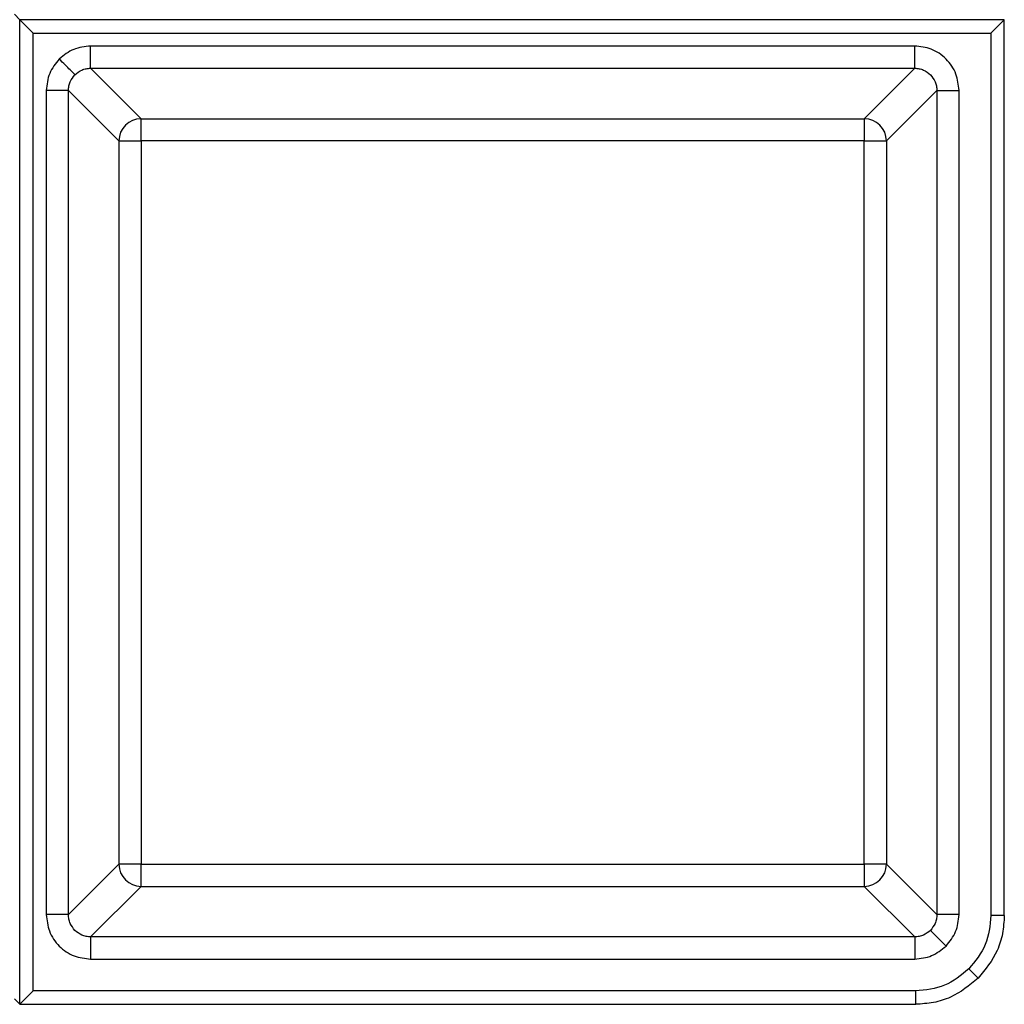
# Model space of a CAD drawing. Header units: millimetres. Extents: x 3234.056 to 3234.956, y 3470.282 to 3471.182.
# Tile 6 of 10: x 3234.932 to 3234.954, y 3470.283 to 3470.305. Entities that reach past the tile are written whole.
import ezdxf

# ---------------------------------------------------------------- set-up
doc = ezdxf.new("R2010")
doc.units = ezdxf.units.MM
doc.layers.add('SANINDUSA', color=3, linetype='Continuous')

msp = doc.modelspace()

# ---------------------------------------------------------------- linework, layer by layer
at = {"layer": 'SANINDUSA'}
for p, q in [((3234.932312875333, 3470.304732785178), (3234.932189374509, 3470.304856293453)), ((3234.932312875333, 3470.304732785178), (3234.93261286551, 3470.304432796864)), ((3234.954492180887, 3470.304732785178), (3234.932312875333, 3470.304732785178)), ((3234.932312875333, 3470.282553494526), (3234.932312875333, 3470.304732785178)), ((3234.954492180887, 3470.284553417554), (3234.954492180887, 3470.304732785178)), ((3234.93261286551, 3470.28285348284), (3234.93261286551, 3470.304432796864)), ((3234.93261286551, 3470.304432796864), (3234.954192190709, 3470.304432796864)), ((3234.954192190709, 3470.304432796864), (3234.954192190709, 3470.284553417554)), ((3234.952472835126, 3470.304139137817), (3234.933905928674, 3470.304139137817)), ((3234.933905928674, 3470.303639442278), (3234.952472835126, 3470.303639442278)), ((3234.933905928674, 3470.303639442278), (3234.935042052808, 3470.302503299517)), ((3234.951336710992, 3470.302503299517), (3234.952472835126, 3470.303639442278)), ((3234.932906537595, 3470.303139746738), (3234.932906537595, 3470.284572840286)), ((3234.933406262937, 3470.284572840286), (3234.933406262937, 3470.303139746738)), ((3234.933406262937, 3470.303139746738), (3234.934542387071, 3470.302003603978)), ((3234.952972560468, 3470.303139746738), (3234.951836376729, 3470.302003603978)), ((3234.952972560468, 3470.303139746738), (3234.952972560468, 3470.284572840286)), ((3234.953472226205, 3470.284572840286), (3234.953472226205, 3470.303139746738)), ((3234.935042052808, 3470.302503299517), (3234.951336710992, 3470.302503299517)), ((3234.935042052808, 3470.302003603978), (3234.935042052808, 3470.302503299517)), ((3234.951336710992, 3470.302503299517), (3234.951336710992, 3470.302003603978)), ((3234.934542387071, 3470.302003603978), (3234.934542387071, 3470.285708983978)), ((3234.934542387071, 3470.302003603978), (3234.935042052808, 3470.302003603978)), ((3234.951336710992, 3470.302003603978), (3234.935042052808, 3470.302003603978)), ((3234.935042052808, 3470.302003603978), (3234.935042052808, 3470.285708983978)), ((3234.951336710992, 3470.302003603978), (3234.951836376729, 3470.302003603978)), ((3234.951336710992, 3470.285708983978), (3234.951336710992, 3470.302003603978)), ((3234.951836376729, 3470.302003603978), (3234.951836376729, 3470.285708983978)), ((3234.934542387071, 3470.285708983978), (3234.933406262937, 3470.284572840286)), ((3234.935042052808, 3470.285708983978), (3234.934542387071, 3470.285708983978)), ((3234.935042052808, 3470.285209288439), (3234.935042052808, 3470.285708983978)), ((3234.935042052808, 3470.285708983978), (3234.951336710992, 3470.285708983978)), ((3234.951336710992, 3470.285708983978), (3234.951336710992, 3470.285209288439)), ((3234.951836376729, 3470.285708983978), (3234.951336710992, 3470.285708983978)), ((3234.951836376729, 3470.285708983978), (3234.952972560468, 3470.284572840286)), ((3234.933905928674, 3470.284073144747), (3234.935042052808, 3470.285209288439)), ((3234.935042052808, 3470.285209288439), (3234.951336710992, 3470.285209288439)), ((3234.951336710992, 3470.285209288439), (3234.952472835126, 3470.284073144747)), ((3234.954492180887, 3470.284547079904), (3234.954492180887, 3470.284553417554)), ((3234.952472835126, 3470.284073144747), (3234.933905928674, 3470.284073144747)), ((3234.933905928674, 3470.283573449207), (3234.952472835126, 3470.283573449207)), ((3234.93261286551, 3470.28285348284), (3234.932312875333, 3470.282553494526)), ((3234.95249226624, 3470.28285348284), (3234.93261286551, 3470.28285348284)), ((3234.932312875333, 3470.282553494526), (3234.932189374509, 3470.282676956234)), ((3234.932312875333, 3470.282553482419), (3234.952498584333, 3470.282553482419))]:
    msp.add_line(p, q, dxfattribs=at)
at = {"layer": 'SANINDUSA', "flags": 128}
msp.add_lwpolyline([(3234.954192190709, 3470.304432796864), (3234.954250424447, 3470.304491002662), (3234.954306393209, 3470.3045469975), (3234.954358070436, 3470.304598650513), (3234.95440342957, 3470.304644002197), (3234.954440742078, 3470.304681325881), (3234.954468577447, 3470.304709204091), (3234.954485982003, 3470.304726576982), (3234.954492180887, 3470.304732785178)], dxfattribs=at)
at = {"layer": 'SANINDUSA'}
for centre, radius, start, end in [((3234.935042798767, 3470.302002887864), 0.0005004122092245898, 90.08541030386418, 179.9180069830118), ((3234.951335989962, 3470.302002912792), 0.0005003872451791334, 0.07914284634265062, 89.91743989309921), ((3234.935042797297, 3470.285709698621), 0.000500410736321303, 180.081824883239, 269.9147578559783), ((3234.951335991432, 3470.285709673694), 0.0005003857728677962, 270.0823919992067, 359.9210252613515)]:
    msp.add_arc(centre, radius, start, end, dxfattribs=at)
for points, knots in [([(3234.933905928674, 3470.304139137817), (3234.933773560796, 3470.304125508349), (3234.933508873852, 3470.304098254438), (3234.933302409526, 3470.303930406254), (3234.933199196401, 3470.303846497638)], [0, 0, 0, 0, 0.5000922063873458, 1, 1, 1, 1]), ([(3234.933905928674, 3470.303791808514), (3234.933905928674, 3470.303816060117), (3234.933905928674, 3470.303864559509), (3234.933905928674, 3470.303950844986), (3234.933905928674, 3470.304043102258), (3234.933905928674, 3470.304107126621), (3234.933905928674, 3470.304139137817)], [0, 0, 0, 0, 0.250006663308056, 0.4999740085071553, 0.7499947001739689, 1, 1, 1, 1]), ([(3234.953472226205, 3470.303139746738), (3234.953458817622, 3470.303265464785), (3234.953438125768, 3470.303459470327), (3234.953313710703, 3470.303692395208), (3234.953184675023, 3470.30385134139), (3234.953025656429, 3470.303980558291), (3234.952792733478, 3470.304104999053), (3234.952598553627, 3470.304125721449), (3234.952472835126, 3470.304139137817)], [0, 0, 0, 0, 0.239500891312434, 0.369592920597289, 0.5000063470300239, 0.630063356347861, 0.7604906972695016, 1, 1, 1, 1]), ([(3234.952472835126, 3470.303791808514), (3234.952472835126, 3470.303816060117), (3234.952472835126, 3470.303864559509), (3234.952472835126, 3470.303950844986), (3234.952472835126, 3470.304043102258), (3234.952472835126, 3470.304107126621), (3234.952472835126, 3470.304139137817)], [0, 0, 0, 0, 0.250006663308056, 0.4999740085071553, 0.7499947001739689, 1, 1, 1, 1]), ([(3234.933199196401, 3470.303846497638), (3234.933115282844, 3470.303743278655), (3234.932947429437, 3470.303536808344), (3234.932920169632, 3470.303272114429), (3234.932906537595, 3470.303139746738)], [0, 0, 0, 0, 0.4999216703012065, 0.9999999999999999, 0.9999999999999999, 0.9999999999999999, 0.9999999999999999]), ([(3234.933552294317, 3470.303493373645), (3234.933544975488, 3470.303500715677), (3234.933530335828, 3470.30351540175), (3234.933448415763, 3470.303597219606), (3234.933333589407, 3470.303712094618), (3234.933243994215, 3470.303801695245), (3234.933199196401, 3470.303846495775)], [0, 0, 0, 0, 0.249990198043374, 0.5000488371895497, 0.750023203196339, 1, 1, 1, 1]), ([(3234.933552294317, 3470.303493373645), (3234.933602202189, 3470.303533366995), (3234.933678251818, 3470.303594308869), (3234.933804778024, 3470.303633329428), (3234.933871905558, 3470.303637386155), (3234.933905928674, 3470.303639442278)], [0, 0, 0, 0, 0.4849338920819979, 0.7389423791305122, 1, 1, 1, 1]), ([(3234.933905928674, 3470.303639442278), (3234.933905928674, 3470.303642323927), (3234.933905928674, 3470.303648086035), (3234.933905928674, 3470.303679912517), (3234.933905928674, 3470.303726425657), (3234.933905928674, 3470.303770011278), (3234.933905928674, 3470.303791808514)], [0, 0, 0, 0, 0.2500939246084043, 0.5000845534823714, 0.7499915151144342, 0.9999999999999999, 0.9999999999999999, 0.9999999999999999, 0.9999999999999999]), ([(3234.952472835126, 3470.303639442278), (3234.952472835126, 3470.303642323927), (3234.952472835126, 3470.303648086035), (3234.952472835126, 3470.303679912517), (3234.952472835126, 3470.303726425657), (3234.952472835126, 3470.303770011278), (3234.952472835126, 3470.303791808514)], [0, 0, 0, 0, 0.2500939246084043, 0.5000845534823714, 0.7499915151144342, 0.9999999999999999, 0.9999999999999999, 0.9999999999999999, 0.9999999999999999]), ([(3234.952472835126, 3470.303639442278), (3234.952506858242, 3470.303637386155), (3234.952573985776, 3470.303633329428), (3234.952700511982, 3470.303594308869), (3234.952776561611, 3470.303533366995), (3234.952826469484, 3470.303493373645)], [0, 0, 0, 0, 0.2610576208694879, 0.5150661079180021, 1, 1, 1, 1]), ([(3234.933406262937, 3470.303139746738), (3234.933408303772, 3470.303173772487), (3234.933412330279, 3470.303240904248), (3234.933451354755, 3470.303367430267), (3234.933512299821, 3470.303443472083), (3234.933552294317, 3470.303493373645)], [0, 0, 0, 0, 0.2610719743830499, 0.5150870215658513, 1, 1, 1, 1]), ([(3234.952826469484, 3470.303493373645), (3234.95286646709, 3470.303443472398), (3234.952927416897, 3470.303367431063), (3234.952966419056, 3470.303240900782), (3234.952970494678, 3470.303173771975), (3234.952972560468, 3470.303139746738)], [0, 0, 0, 0, 0.484905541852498, 0.7389166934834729, 1, 1, 1, 1]), ([(3234.93325385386, 3470.303139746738), (3234.933229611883, 3470.303139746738), (3234.93318113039, 3470.303139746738), (3234.933094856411, 3470.303139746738), (3234.933002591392, 3470.303139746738), (3234.932938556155, 3470.303139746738), (3234.932906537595, 3470.303139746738)], [0, 0, 0, 0, 0.2499531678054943, 0.499880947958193, 0.7499331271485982, 1, 1, 1, 1]), ([(3234.933406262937, 3470.303139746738), (3234.933403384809, 3470.303139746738), (3234.933397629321, 3470.303139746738), (3234.933365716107, 3470.303139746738), (3234.933319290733, 3470.303139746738), (3234.933275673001, 3470.303139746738), (3234.93325385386, 3470.303139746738)], [0, 0, 0, 0, 0.2500844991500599, 0.5001023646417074, 0.7499334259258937, 1, 1, 1, 1]), ([(3234.952972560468, 3470.303139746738), (3234.952975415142, 3470.303139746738), (3234.952981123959, 3470.303139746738), (3234.953013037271, 3470.303139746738), (3234.953059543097, 3470.303139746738), (3234.953103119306, 3470.303139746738), (3234.95312490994, 3470.303139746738)], [0, 0, 0, 0, 0.2500754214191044, 0.500104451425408, 0.7500232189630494, 1, 1, 1, 1]), ([(3234.95312490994, 3470.303139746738), (3234.953149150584, 3470.303139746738), (3234.953197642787, 3470.303139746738), (3234.953283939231, 3470.303139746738), (3234.953376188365, 3470.303139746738), (3234.953440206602, 3470.303139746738), (3234.953472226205, 3470.303139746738)], [0, 0, 0, 0, 0.249955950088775, 0.5000244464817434, 0.7499303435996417, 1, 1, 1, 1]), ([(3234.932906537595, 3470.284572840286), (3234.932919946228, 3470.28444712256), (3234.932940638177, 3470.284253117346), (3234.933065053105, 3470.284020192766), (3234.933194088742, 3470.283861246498), (3234.933353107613, 3470.283732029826), (3234.933586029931, 3470.283607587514), (3234.933780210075, 3470.283586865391), (3234.933905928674, 3470.283573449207)], [0, 0, 0, 0, 0.2395003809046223, 0.3695924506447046, 0.5000059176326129, 0.6300629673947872, 0.7604906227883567, 1, 1, 1, 1]), ([(3234.93325385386, 3470.284572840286), (3234.933229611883, 3470.284572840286), (3234.93318113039, 3470.284572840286), (3234.933094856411, 3470.284572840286), (3234.933002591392, 3470.284572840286), (3234.932938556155, 3470.284572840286), (3234.932906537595, 3470.284572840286)], [0, 0, 0, 0, 0.2499531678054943, 0.499880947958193, 0.7499331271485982, 1, 1, 1, 1]), ([(3234.933406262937, 3470.284572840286), (3234.933403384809, 3470.284572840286), (3234.933397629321, 3470.284572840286), (3234.933365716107, 3470.284572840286), (3234.933319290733, 3470.284572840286), (3234.933275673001, 3470.284572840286), (3234.93325385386, 3470.284572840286)], [0, 0, 0, 0, 0.2500844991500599, 0.5001023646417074, 0.7499334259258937, 1, 1, 1, 1]), ([(3234.933552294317, 3470.284219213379), (3234.933512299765, 3470.284269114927), (3234.933451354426, 3470.284345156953), (3234.9334123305, 3470.284471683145), (3234.933408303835, 3470.284538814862), (3234.933406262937, 3470.284572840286)], [0, 0, 0, 0, 0.4849130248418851, 0.7389303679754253, 0.9999999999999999, 0.9999999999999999, 0.9999999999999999, 0.9999999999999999]), ([(3234.952972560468, 3470.284572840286), (3234.952970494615, 3470.284538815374), (3234.952966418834, 3470.284471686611), (3234.952927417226, 3470.284345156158), (3234.952866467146, 3470.284269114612), (3234.952826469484, 3470.284219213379)], [0, 0, 0, 0, 0.2610809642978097, 0.5150944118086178, 0.9999999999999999, 0.9999999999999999, 0.9999999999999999, 0.9999999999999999]), ([(3234.95312490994, 3470.284572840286), (3234.953103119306, 3470.284572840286), (3234.953059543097, 3470.284572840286), (3234.953013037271, 3470.284572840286), (3234.952981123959, 3470.284572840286), (3234.952975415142, 3470.284572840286), (3234.952972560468, 3470.284572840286)], [0, 0, 0, 0, 0.2499767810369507, 0.499895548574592, 0.7499245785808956, 1, 1, 1, 1]), ([(3234.953472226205, 3470.284572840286), (3234.953440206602, 3470.284572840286), (3234.953376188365, 3470.284572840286), (3234.953283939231, 3470.284572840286), (3234.953197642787, 3470.284572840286), (3234.953149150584, 3470.284572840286), (3234.95312490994, 3470.284572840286)], [0, 0, 0, 0, 0.2500696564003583, 0.4999755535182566, 0.750044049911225, 1, 1, 1, 1]), ([(3234.953179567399, 3470.283866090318), (3234.953263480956, 3470.283969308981), (3234.953431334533, 3470.284175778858), (3234.953458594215, 3470.284440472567), (3234.953472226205, 3470.284572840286)], [0, 0, 0, 0, 0.499921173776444, 0.9999999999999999, 0.9999999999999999, 0.9999999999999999, 0.9999999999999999]), ([(3234.954192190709, 3470.284553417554), (3234.954168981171, 3470.284328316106), (3234.954122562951, 3470.283878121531), (3234.953837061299, 3470.283526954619), (3234.953694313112, 3470.283351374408)], [0, 0, 0, 0, 0.5000092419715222, 1, 1, 1, 1]), ([(3234.954492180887, 3470.284553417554), (3234.95448377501, 3470.284417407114), (3234.954467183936, 3470.284148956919), (3234.954310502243, 3470.283643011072), (3234.954066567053, 3470.283338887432), (3234.953906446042, 3470.283139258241)], [0, 0, 0, 0, 0.260822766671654, 0.5147981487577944, 1, 1, 1, 1]), ([(3234.954405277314, 3470.284553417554), (3234.954390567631, 3470.284553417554), (3234.954361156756, 3470.284553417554), (3234.954308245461, 3470.284553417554), (3234.954251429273, 3470.284553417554), (3234.95421193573, 3470.284553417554), (3234.954192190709, 3470.284553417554)], [0, 0, 0, 0, 0.2501609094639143, 0.5001774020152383, 0.7501108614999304, 0.9999999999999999, 0.9999999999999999, 0.9999999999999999, 0.9999999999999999]), ([(3234.954492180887, 3470.284553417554), (3234.954491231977, 3470.284553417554), (3234.954489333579, 3470.284553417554), (3234.954471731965, 3470.284553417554), (3234.954444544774, 3470.284553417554), (3234.954418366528, 3470.284553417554), (3234.954405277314, 3470.284553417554)], [0, 0, 0, 0, 0.2499970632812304, 0.5001465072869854, 0.7500715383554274, 0.9999999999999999, 0.9999999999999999, 0.9999999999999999, 0.9999999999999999]), ([(3234.933905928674, 3470.284073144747), (3234.933871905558, 3470.28407520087), (3234.933804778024, 3470.284079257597), (3234.933678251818, 3470.284118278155), (3234.933602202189, 3470.28417922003), (3234.933552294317, 3470.284219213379)], [0, 0, 0, 0, 0.2610576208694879, 0.5150661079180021, 1, 1, 1, 1]), ([(3234.933905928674, 3470.284073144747), (3234.933905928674, 3470.284070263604), (3234.933905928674, 3470.284064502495), (3234.933905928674, 3470.284032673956), (3234.933905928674, 3470.283986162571), (3234.933905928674, 3470.283942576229), (3234.933905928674, 3470.283920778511)], [0, 0, 0, 0, 0.2500933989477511, 0.5000845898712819, 0.7499901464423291, 1, 1, 1, 1]), ([(3234.952826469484, 3470.284219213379), (3234.952776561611, 3470.28417922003), (3234.952700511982, 3470.284118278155), (3234.952573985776, 3470.284079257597), (3234.952506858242, 3470.28407520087), (3234.952472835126, 3470.284073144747)], [0, 0, 0, 0, 0.4849338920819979, 0.7389423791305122, 1, 1, 1, 1]), ([(3234.952472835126, 3470.284073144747), (3234.952472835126, 3470.284070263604), (3234.952472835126, 3470.284064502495), (3234.952472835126, 3470.284032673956), (3234.952472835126, 3470.283986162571), (3234.952472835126, 3470.283942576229), (3234.952472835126, 3470.283920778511)], [0, 0, 0, 0, 0.2500933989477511, 0.5000845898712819, 0.7499901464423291, 1, 1, 1, 1]), ([(3234.952826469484, 3470.284219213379), (3234.952833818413, 3470.284211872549), (3234.952848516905, 3470.284197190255), (3234.952930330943, 3470.284115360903), (3234.953045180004, 3470.28400049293), (3234.953134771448, 3470.283910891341), (3234.953179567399, 3470.283866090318)], [0, 0, 0, 0, 0.2500082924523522, 0.5000381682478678, 0.7500178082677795, 1, 1, 1, 1]), ([(3234.933905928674, 3470.283920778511), (3234.933905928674, 3470.283896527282), (3234.933905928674, 3470.283848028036), (3234.933905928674, 3470.2837617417), (3234.933905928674, 3470.283669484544), (3234.933905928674, 3470.283605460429), (3234.933905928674, 3470.283573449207)], [0, 0, 0, 0, 0.2500047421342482, 0.49997637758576, 0.7499947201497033, 1, 1, 1, 1]), ([(3234.952472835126, 3470.283920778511), (3234.952472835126, 3470.283896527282), (3234.952472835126, 3470.283848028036), (3234.952472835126, 3470.2837617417), (3234.952472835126, 3470.283669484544), (3234.952472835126, 3470.283605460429), (3234.952472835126, 3470.283573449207)], [0, 0, 0, 0, 0.2500047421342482, 0.49997637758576, 0.7499947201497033, 1, 1, 1, 1]), ([(3234.952472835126, 3470.283573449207), (3234.952605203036, 3470.28358707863), (3234.952869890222, 3470.283614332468), (3234.953076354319, 3470.283782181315), (3234.953179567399, 3470.283866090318)], [0, 0, 0, 0, 0.5000918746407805, 1, 1, 1, 1]), ([(3234.953694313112, 3470.283351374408), (3234.953518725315, 3470.283208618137), (3234.953167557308, 3470.282923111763), (3234.952717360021, 3470.282876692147), (3234.95249226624, 3470.28285348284)], [0, 0, 0, 0, 0.5000107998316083, 1, 1, 1, 1]), ([(3234.953694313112, 3470.283351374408), (3234.953722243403, 3470.283323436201), (3234.95377811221, 3470.283267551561), (3234.953848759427, 3470.283196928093), (3234.953897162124, 3470.283148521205), (3234.953903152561, 3470.283142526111), (3234.953906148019, 3470.283139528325)], [0, 0, 0, 0, 0.2499501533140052, 0.4999738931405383, 0.7499670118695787, 0.9999999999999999, 0.9999999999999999, 0.9999999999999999, 0.9999999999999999]), ([(3234.953906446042, 3470.283139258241), (3234.953706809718, 3470.282979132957), (3234.953402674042, 3470.282735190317), (3234.952896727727, 3470.282578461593), (3234.952628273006, 3470.282561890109), (3234.95249226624, 3470.282553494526)], [0, 0, 0, 0, 0.4852103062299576, 0.7391929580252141, 1, 1, 1, 1]), ([(3234.95249226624, 3470.28285348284), (3234.95249226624, 3470.282833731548), (3234.95249226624, 3470.28279423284), (3234.95249226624, 3470.282737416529), (3234.95249226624, 3470.282684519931), (3234.95249226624, 3470.282655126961), (3234.95249226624, 3470.282640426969)], [0, 0, 0, 0, 0.2499908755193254, 0.4999326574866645, 0.7499066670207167, 1, 1, 1, 1]), ([(3234.95249226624, 3470.282640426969), (3234.95249226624, 3470.282627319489), (3234.95249226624, 3470.282601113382), (3234.95249226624, 3470.28257398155), (3234.95249226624, 3470.282556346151), (3234.95249226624, 3470.282554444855), (3234.95249226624, 3470.282553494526)], [0, 0, 0, 0, 0.2500138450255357, 0.49985882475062, 0.7500133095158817, 1, 1, 1, 1])]:
    msp.add_open_spline(points, degree=3, knots=knots, dxfattribs=at)

doc.saveas('drawing.dxf')
